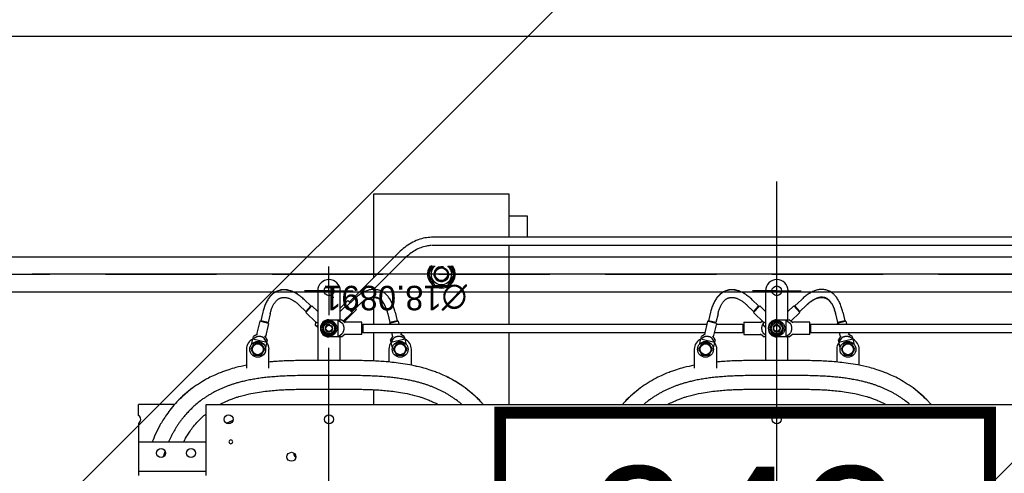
# Model space of a CAD drawing. Header units: centimetres. Extents: x -228435 to 111511, y -89367 to 428125.
# Tile 189 of 219: x -70522 to -69115, y 100775 to 101424. Entities that reach past the tile are written whole.
import ezdxf
from ezdxf.enums import TextEntityAlignment as Align

# ---------------------------------------------------------------- set-up
doc = ezdxf.new("R2010")
doc.units = ezdxf.units.CM
doc.header["$LTSCALE"] = 50
doc.linetypes.add('CENTER', pattern=[2, 1.25, -0.25, 0.25, -0.25])
doc.linetypes.add('HIDDEN2', pattern=[4.7625, 3.175, -1.5875])
doc.layers.get('0').update_dxf_attribs({"color": 8})
for name, color, linetype in [('ARCH_INFO_AREA_ETYKIETY_200', 8, 'Continuous'), ('ARCH_POMOCNICZE_IST', 8, 'HIDDEN2'), ('ARCH_WIDOK_IST', 8, 'Continuous')]:
    doc.layers.add(name, color=color, linetype=linetype)
doc.layers.add('ARCH_WIDOK', color=8, linetype='Continuous', lineweight=13)
doc.layers.add('EL_Transformator RESIBLOC', color=8, linetype='Continuous', lineweight=25)
doc.styles.add('Arial', font='ARIAL.TTF')

# ---------------------------------------------------------------- blocks, each defined once
blk = doc.blocks.new('resibloc 20-04')
at = {"layer": 'EL_Transformator RESIBLOC', "linetype": 'CENTER'}
for p, q in [((9003.69, 19064.15), (9003.69, 19009.89)), ((9067.69, 19064.15), (9067.69, 19033.7)), ((9067.69, 19025.53), (9067.69, 19029.01)), ((9003.69, 19025.53), (9000.22, 19025.53)), ((9003.69, 19025.53), (9007.17, 19025.53)), ((9067.69, 19025.53), (9064.22, 19025.53)), ((9067.69, 19025.53), (9071.17, 19025.53)), ((9067.69, 19025.53), (9067.69, 19022.05))]:
    blk.add_line(p, q, dxfattribs=at)
at = {"layer": 'EL_Transformator RESIBLOC', "linetype": 'Continuous'}
for p, q in [((9085.26, 19051.95), (9085.26, 19041.77)), ((9094.9, 19044.47), (9094.9, 19051.95)), ((9094.9, 19051.31), (9085.26, 19051.31)), ((9094.9, 19047.13), (9085.26, 19047.13)), ((9094.9, 19043.36), (9094.9, 19041.77)), ((9085.26, 19041.77), (8943.44, 19041.77)), ((9041.98, 19031.48), (9041.98, 19041.77)), ((9061.27, 19041.77), (9061.27, 19039.67)), ((9089.73, 19041.77), (9094.9, 19041.77)), ((9006.91, 19039.6), (9000.48, 19039.6)), ((9070.91, 19039.6), (9064.48, 19039.6)), ((9000.48, 19037.65), (9006.91, 19037.65)), ((9012.27, 19036.57), (9012.27, 19033.89)), ((9015.48, 19033.89), (9015.48, 19036.57)), ((9064.48, 19037.65), (9070.91, 19037.65)), ((9076.27, 19036.57), (9076.27, 19033.89)), ((9079.48, 19033.89), (9079.48, 19036.57)), ((8991.91, 19036.18), (8991.91, 19033.89)), ((8995.12, 19033.89), (8995.12, 19035.72)), ((9000.48, 19035.5), (9006.91, 19035.5)), ((9002.09, 19035.5), (9002.09, 19032.12)), ((9005.3, 19025.53), (9005.3, 19035.5)), ((9055.91, 19036.18), (9055.91, 19033.89)), ((9059.12, 19033.89), (9059.12, 19035.72)), ((9061.27, 19035.58), (9061.27, 19031.48)), ((9064.48, 19035.5), (9070.91, 19035.5)), ((9066.09, 19035.5), (9066.09, 19032.12)), ((9069.3, 19025.53), (9069.3, 19035.5)), ((8993.02, 19034.75), (8992.53, 19033.89)), ((8992.53, 19033.89), (8993.02, 19033.03)), ((8994.01, 19034.75), (8993.02, 19034.75)), ((8994.51, 19033.89), (8994.01, 19034.75)), ((8994.01, 19033.03), (8994.51, 19033.89)), ((8994.62, 19033.67), (8994.89, 19032.52)), ((9012.5, 19032.52), (9012.77, 19033.67)), ((9013.38, 19034.75), (9012.88, 19033.89)), ((9012.88, 19033.89), (9013.38, 19033.03)), ((9014.37, 19034.75), (9013.38, 19034.75)), ((9014.86, 19033.89), (9014.37, 19034.75)), ((9014.37, 19033.03), (9014.86, 19033.89)), ((9057.02, 19034.75), (9056.53, 19033.89)), ((9056.53, 19033.89), (9057.02, 19033.03)), ((9058.01, 19034.75), (9057.02, 19034.75)), ((9058.51, 19033.89), (9058.01, 19034.75)), ((9058.01, 19033.03), (9058.51, 19033.89)), ((9058.62, 19033.67), (9058.89, 19032.52)), ((9076.5, 19032.52), (9076.77, 19033.67)), ((9077.38, 19034.75), (9076.88, 19033.89)), ((9076.88, 19033.89), (9077.38, 19033.03)), ((9078.37, 19034.75), (9077.38, 19034.75)), ((9078.86, 19033.89), (9078.37, 19034.75)), ((9078.37, 19033.03), (9078.86, 19033.89)), ((8992.92, 19032.04), (8992.64, 19033.19)), ((8994.81, 19032.88), (8992.83, 19032.4)), ((8992.83, 19032.4), (8993.39, 19032.08)), ((8993.02, 19033.03), (8994.01, 19033.03)), ((8994.81, 19032.88), (8994.45, 19032.34)), ((8994.54, 19031.98), (8994.89, 19032.52)), ((9012.5, 19032.52), (9012.85, 19031.98)), ((9014.56, 19032.4), (9012.58, 19032.88)), ((9012.58, 19032.88), (9012.94, 19032.34)), ((9013.38, 19033.03), (9014.37, 19033.03)), ((9014.56, 19032.4), (9014, 19032.08)), ((9014.75, 19033.19), (9014.47, 19032.04)), ((9056.92, 19032.04), (9056.64, 19033.19)), ((9058.81, 19032.88), (9056.83, 19032.4)), ((9056.83, 19032.4), (9057.39, 19032.08)), ((9057.02, 19033.03), (9058.01, 19033.03)), ((9058.81, 19032.88), (9058.45, 19032.34)), ((9058.54, 19031.98), (9058.89, 19032.52)), ((9076.5, 19032.52), (9076.85, 19031.98)), ((9078.56, 19032.4), (9076.58, 19032.88)), ((9076.58, 19032.88), (9076.94, 19032.34)), ((9077.38, 19033.03), (9078.37, 19033.03)), ((9078.56, 19032.4), (9078, 19032.08)), ((9078.75, 19033.19), (9078.47, 19032.04)), ((8998.87, 19031.48), (8949.95, 19031.48)), ((8992.92, 19032.04), (8993.48, 19031.72)), ((8993.44, 19031.48), (8993.36, 19031.78)), ((8994.76, 19031.48), (8994.61, 19032.09)), ((8998.87, 19030.3), (8998.87, 19031.48)), ((8998.98, 19031.42), (8998.87, 19031.42)), ((8998.98, 19031.77), (9001.48, 19031.77)), ((8998.98, 19031.77), (8998.98, 19030)), ((9001.91, 19032.12), (9001.38, 19031.69)), ((9002.41, 19032.12), (9001.87, 19031.69)), ((9001.91, 19032.12), (9003.69, 19032.12)), ((9002.41, 19029.66), (9002.41, 19032.12)), ((9003.2, 19031.75), (9002.71, 19030.89)), ((9002.71, 19030.89), (9003.2, 19030.03)), ((9004.19, 19031.75), (9003.2, 19031.75)), ((9004.68, 19030.89), (9004.19, 19031.75)), ((9004.19, 19030.03), (9004.68, 19030.89)), ((9004.66, 19030.99), (9004.62, 19030.99)), ((9004.62, 19030.78), (9004.66, 19030.78)), ((9005.3, 19032.12), (9005.48, 19032.12)), ((9005.3, 19031.86), (9005.52, 19031.69)), ((9005.3, 19030.76), (9005.6, 19030.48)), ((9006.01, 19031.69), (9005.48, 19032.12)), ((9008.41, 19031.77), (9005.91, 19031.77)), ((9008.41, 19030), (9008.41, 19031.77)), ((9008.52, 19031.42), (9008.41, 19031.42)), ((9012.63, 19031.48), (9008.52, 19031.48)), ((9008.52, 19030.3), (9008.52, 19031.48)), ((9012.32, 19030.19), (9012.78, 19032.09)), ((9013.57, 19029.88), (9014.03, 19031.78)), ((9013.91, 19031.72), (9014.47, 19032.04)), ((9062.87, 19031.48), (9013.95, 19031.48)), ((9056.92, 19032.04), (9057.48, 19031.72)), ((9057.44, 19031.48), (9057.36, 19031.78)), ((9058.76, 19031.48), (9058.61, 19032.09)), ((9062.87, 19030.3), (9062.87, 19031.48)), ((9062.98, 19031.42), (9062.87, 19031.42)), ((9062.98, 19031.77), (9065.48, 19031.77)), ((9062.98, 19031.77), (9062.98, 19030)), ((9065.91, 19032.12), (9065.38, 19031.69)), ((9066.41, 19032.12), (9065.87, 19031.69)), ((9065.91, 19032.12), (9067.69, 19032.12)), ((9066.41, 19029.66), (9066.41, 19032.12)), ((9067.2, 19031.75), (9066.71, 19030.89)), ((9066.71, 19030.89), (9067.2, 19030.03)), ((9068.19, 19031.75), (9067.2, 19031.75)), ((9068.68, 19030.89), (9068.19, 19031.75)), ((9068.19, 19030.03), (9068.68, 19030.89)), ((9068.66, 19030.99), (9068.62, 19030.99)), ((9068.62, 19030.78), (9068.66, 19030.78)), ((9069.3, 19030.76), (9069.6, 19030.48)), ((9076.32, 19030.19), (9076.78, 19032.09)), ((9077.57, 19029.88), (9078.03, 19031.78)), ((9077.91, 19031.72), (9078.47, 19032.04)), ((8998.87, 19030.3), (8949.67, 19030.3)), ((8993.82, 19029.88), (8993.72, 19030.3)), ((8993.82, 19029.88), (8995.07, 19030.19)), ((8993.95, 19029.81), (8994.99, 19030.06)), ((8994.25, 19028.56), (8993.95, 19029.81)), ((8994.08, 19029.84), (8994.06, 19029.94)), ((8994.86, 19030.03), (8994.84, 19030.13)), ((8995.29, 19028.81), (8994.99, 19030.06)), ((8995.07, 19030.19), (8995.04, 19030.3)), ((8998.98, 19030.35), (8998.87, 19030.35)), ((8998.98, 19030), (9001.48, 19030)), ((9000.38, 19028.62), (9001.67, 19029.85)), ((9001.38, 19030.09), (9001.91, 19029.66)), ((9002.41, 19029.66), (9001.87, 19030.09)), ((9003.69, 19029.66), (9001.91, 19029.66)), ((9002.09, 19029.66), (9002.09, 19025.53)), ((9003.2, 19030.03), (9004.19, 19030.03)), ((9005.3, 19030.44), (9005.46, 19030.61)), ((9007.01, 19028.62), (9005.52, 19030.04)), ((9005.6, 19030.48), (9005.59, 19029.97)), ((9005.72, 19029.85), (9006.01, 19030.09)), ((9008.41, 19030), (9005.91, 19030)), ((9008.52, 19030.35), (9008.41, 19030.35)), ((9012.35, 19030.3), (9008.52, 19030.3)), ((9012.09, 19028.81), (9012.4, 19030.06)), ((9012.32, 19030.19), (9013.57, 19029.88)), ((9012.4, 19030.06), (9013.44, 19029.81)), ((9012.53, 19030.03), (9012.55, 19030.13)), ((9013.14, 19028.56), (9013.44, 19029.81)), ((9013.31, 19029.84), (9013.33, 19029.94)), ((9062.87, 19030.3), (9013.67, 19030.3)), ((9041.98, 19019.05), (9041.98, 19030.3)), ((9057.82, 19029.88), (9057.72, 19030.3)), ((9057.82, 19029.88), (9059.07, 19030.19)), ((9057.95, 19029.81), (9058.99, 19030.06)), ((9058.25, 19028.56), (9057.95, 19029.81)), ((9058.08, 19029.84), (9058.06, 19029.94)), ((9058.86, 19030.03), (9058.84, 19030.13)), ((9059.29, 19028.81), (9058.99, 19030.06)), ((9059.07, 19030.19), (9059.04, 19030.3)), ((9061.27, 19030.3), (9061.27, 19026.47)), ((9062.98, 19030.35), (9062.87, 19030.35)), ((9062.98, 19030), (9065.48, 19030)), ((9063.74, 19028.18), (9065.5, 19029.95)), ((9064.38, 19028.62), (9065.67, 19029.85)), ((9065.38, 19030.09), (9065.91, 19029.66)), ((9065.51, 19029.98), (9065.49, 19029.82)), ((9066.41, 19029.66), (9065.87, 19030.09)), ((9067.69, 19029.66), (9065.91, 19029.66)), ((9066.09, 19029.66), (9066.09, 19025.53)), ((9067.2, 19030.03), (9068.19, 19030.03)), ((9069.3, 19030.44), (9069.46, 19030.61)), ((9071.01, 19028.62), (9069.52, 19030.04)), ((9069.6, 19030.48), (9069.59, 19029.97)), ((9076.09, 19028.81), (9076.4, 19030.06)), ((9076.32, 19030.19), (9077.57, 19029.88)), ((9076.4, 19030.06), (9077.44, 19029.81)), ((9076.53, 19030.03), (9076.55, 19030.13)), ((9077.14, 19028.56), (9077.44, 19029.81)), ((9077.31, 19029.84), (9077.33, 19029.94)), ((9000.38, 19028.47), (8999.44, 19027.58)), ((9000.38, 19028.62), (9001.27, 19027.69)), ((9001.11, 19027.69), (9000.38, 19028.47)), ((9001.27, 19027.69), (9002.09, 19028.47)), ((9006.12, 19027.69), (9005.3, 19028.47)), ((9006.12, 19027.69), (9007.01, 19028.62)), ((9007.01, 19028.47), (9006.28, 19027.69)), ((9007.01, 19028.47), (9007.95, 19027.58)), ((9064.38, 19028.47), (9063.44, 19027.58)), ((9063.74, 19028.18), (9063.9, 19028.02)), ((9064.38, 19028.62), (9065.27, 19027.69)), ((9065.11, 19027.69), (9064.38, 19028.47)), ((9064.99, 19026.93), (9066.09, 19028.03)), ((9065.27, 19027.69), (9066.09, 19028.47)), ((9070.12, 19027.69), (9069.3, 19028.47)), ((9070.12, 19027.69), (9071.01, 19028.62)), ((9071.01, 19028.47), (9070.28, 19027.69)), ((9071.01, 19028.47), (9071.95, 19027.58)), ((9001.11, 19027.69), (9000.18, 19026.81)), ((9006.28, 19027.69), (9007.21, 19026.81)), ((9057.71, 19020.07), (9064.7, 19027.06)), ((9065.11, 19027.69), (9064.18, 19026.81)), ((9064.58, 19027.19), (9064.7, 19027.06)), ((9064.66, 19027.26), (9064.99, 19026.93)), ((9064.66, 19027.1), (9064.74, 19027.18)), ((9070.28, 19027.69), (9071.21, 19026.81)), ((9056.88, 19020.9), (9061.31, 19025.34)), ((9061.27, 19025.34), (9061.27, 19025.29)), ((9067.17, 19026.45), (9066.99, 19026.45)), ((9067.26, 19026.29), (9067.17, 19026.45)), ((9067.6, 19025.53), (9067.78, 19025.53)), ((9067.69, 19025.44), (9067.69, 19025.62)), ((9050.7, 19024.76), (9049.77, 19023.15)), ((9052.55, 19024.76), (9050.7, 19024.76)), ((9053.48, 19023.15), (9052.55, 19024.76)), ((9049.77, 19023.15), (9050.45, 19021.98)), ((9052.8, 19021.98), (9053.48, 19023.15)), ((9053.41, 19023.35), (9053.37, 19023.35)), ((9053.37, 19022.96), (9053.41, 19022.96)), ((9061.27, 19023.63), (9061.27, 19011.65)), ((8954.37, 19019.05), (9053.02, 19019.05)), ((8954.37, 19017.87), (9053.02, 19017.87)), ((9039.3, 19017.87), (9039.3, 19014.87)), ((9041.98, 19011.65), (9041.98, 19017.87)), ((9039.3, 19014.87), (9041.98, 19014.87)), ((9061.27, 19011.65), (9041.98, 19011.65))]:
    blk.add_line(p, q, dxfattribs=at)
at = {"layer": 'EL_Transformator RESIBLOC', "linetype": 'CENTER', "ltscale": 30}
blk.add_line((8898.71, 19023.15), (9110.09, 19023.15), dxfattribs=at)
at = {"layer": 'EL_Transformator RESIBLOC', "linetype": 'Continuous'}
for centre, radius in [((9073.05, 19049.27), 0.643), ((9087.4, 19048.74), 0.643), ((9091.68, 19048.74), 0.643), ((9003.69, 19043.92), 0.643), ((9067.69, 19043.92), 0.643), ((9082.04, 19043.92), 0.643), ((8993.52, 19033.89), 1.13), ((9013.87, 19033.89), 1.13), ((9057.52, 19033.89), 1.13), ((9077.87, 19033.89), 1.13), ((8993.52, 19033.89), 0.782), ((9013.87, 19033.89), 0.782), ((9057.52, 19033.89), 0.782), ((9077.87, 19033.89), 0.782), ((9003.69, 19030.89), 1.13), ((9003.69, 19030.89), 0.782), ((9003.69, 19030.89), 0.484), ((9003.69, 19030.89), 0.437), ((9067.69, 19030.89), 1.13), ((9067.69, 19030.89), 0.782), ((9067.69, 19030.89), 0.484), ((9067.69, 19030.89), 0.437), ((9003.69, 19025.53), 0.696), ((9067.69, 19025.53), 0.696), ((9051.62, 19023.15), 0.985), ((9051.62, 19023.15), 0.907)]:
    blk.add_circle(centre, radius, dxfattribs=at)
for centre, radius, start, end in [((9071.98, 19048.74), 0.75, 0, 53.4914), ((9081.72, 19047.13), 0.278, 0, 180), ((9081.72, 19047.13), 0.278, 180, 0), ((9095.23, 19043.92), 0.643, 121.1089, 238.8911), ((8993.52, 19033.89), 1.61, 180, 243.0757), ((8993.52, 19033.89), 1.61, 321.9693, 0), ((9013.87, 19033.89), 1.61, 180, 215.96), ((9013.87, 19033.89), 1.61, 294.7467, 0), ((9057.52, 19033.89), 1.61, 180, 243.0757), ((9057.52, 19033.89), 1.61, 321.9693, 0), ((9077.87, 19033.89), 1.61, 180, 215.96), ((9077.87, 19033.89), 1.61, 294.7467, 0), ((9003.69, 19030.89), 0.97, 122.533, 177.5289), ((9003.69, 19030.89), 0.97, 182.4711, 237.467), ((9003.69, 19030.89), 0.536, 255, 195), ((9003.69, 19030.89), 0.97, 62.4012, 117.5111), ((9003.69, 19030.89), 1.23, 270, 90), ((9003.69, 19030.89), 0.97, 6.2803, 57.4736), ((9003.69, 19030.89), 0.97, 302.5264, 353.7197), ((9067.69, 19030.89), 0.97, 122.533, 177.5289), ((9067.69, 19030.89), 0.97, 182.4711, 237.467), ((9067.69, 19030.89), 0.536, 255, 195), ((9067.69, 19030.89), 0.97, 62.4012, 117.5111), ((9067.69, 19030.89), 1.23, 270, 90), ((9067.69, 19030.89), 0.97, 6.2803, 57.4736), ((9067.69, 19030.89), 0.97, 302.5264, 353.7197), ((9003.69, 19030.89), 0.97, 242.4889, 297.5988), ((9067.69, 19030.89), 0.97, 242.4889, 297.5988), ((9003.69, 19025.53), 1.61, 180, 0), ((9051.62, 19023.15), 1.98, 324.2894, 216.495), ((9067.69, 19025.53), 1.61, 180, 0), ((9051.62, 19023.15), 1.8, 123.519, 176.6738), ((9051.62, 19023.15), 1.48, 307.3666, 232.6334), ((9051.62, 19023.15), 1.07, 255, 195), ((9051.62, 19023.15), 1.8, 63.307, 116.5057), ((9051.62, 19023.15), 1.8, 6.1506, 56.5614), ((9051.62, 19023.15), 1.8, 183.3262, 220.9331), ((9051.62, 19023.15), 1.8, 319.085, 353.8494)]:
    blk.add_arc(centre, radius, start, end, dxfattribs=at)
for points in [[(9091.28, 19048.95), (9091.38, 19049.28)], [(9091.12, 19048.44), (9091.2, 19048.69)], [(9091.2, 19048.69), (9091.28, 19048.95)], [(9088.46, 19047.13), (9088.26, 19046.75), (9087.93, 19046.18), (9087.54, 19045.59), (9087.05, 19044.93), (9086.41, 19044.2), (9085.26, 19043.11)], [(9085.89, 19041.14), (9086.55, 19041.65), (9087.14, 19042.18), (9087.66, 19042.69), (9088.1, 19043.17), (9088.47, 19043.6), (9088.78, 19044), (9089.06, 19044.37), (9089.32, 19044.75), (9089.57, 19045.14), (9089.8, 19045.53), (9090.03, 19045.93), (9090.24, 19046.34), (9090.44, 19046.76), (9090.61, 19047.13)], [(9087.17, 19039.4), (9089.41, 19041.4), (9090.25, 19042.37), (9090.9, 19043.25), (9091.42, 19044.03), (9091.85, 19044.76), (9092.51, 19046.08), (9092.94, 19047.12)], [(9088.74, 19040.72), (9089.41, 19041.4), (9090.25, 19042.37), (9090.9, 19043.25), (9091.42, 19044.03), (9091.85, 19044.76), (9092.51, 19046.08), (9092.94, 19047.12)], [(9081.43, 19044.05), (9081.66, 19044.17)], [(9081.66, 19044.17), (9081.73, 19044.2), (9082.27, 19044.5)], [(8981.65, 19041.76), (8981.98, 19041.4), (8982.65, 19040.72)], [(8981.65, 19041.76), (8981.98, 19041.4), (8984.22, 19039.4)], [(8982.65, 19040.72), (8984.22, 19039.4)], [(8984.71, 19041.77), (8984.84, 19041.65), (8985.5, 19041.14)], [(8985.5, 19041.14), (8985.88, 19040.87), (8986.26, 19040.62), (8986.65, 19040.37), (8987.05, 19040.14), (8987.46, 19039.93), (8987.87, 19039.72), (8988.28, 19039.53), (8988.69, 19039.35), (8989.12, 19039.19), (8989.54, 19039.03), (8989.97, 19038.89), (8990.41, 19038.75), (8990.91, 19038.61), (8991.48, 19038.47), (8992.13, 19038.32), (8992.85, 19038.19), (8993.59, 19038.07), (8994.36, 19037.96), (8995.16, 19037.88), (8996.02, 19037.8), (8996.97, 19037.74), (8998.03, 19037.69), (8999.2, 19037.66), (9000.48, 19037.65)], [(9000.48, 19039.6), (8999.64, 19039.6), (8998.79, 19039.62), (8997.92, 19039.64), (8997.03, 19039.68), (8996.09, 19039.75), (8995.11, 19039.84), (8994.05, 19039.96), (8992.87, 19040.16), (8991.46, 19040.48), (8990.62, 19040.72), (8990.15, 19040.88), (8989.65, 19041.07), (8989.06, 19041.31), (8988.34, 19041.66), (8988.12, 19041.77)], [(9019.26, 19041.77), (9019.05, 19041.66), (9018.33, 19041.31), (9017.74, 19041.07), (9017.24, 19040.88), (9016.77, 19040.72), (9015.93, 19040.48), (9014.52, 19040.16), (9013.34, 19039.96), (9012.28, 19039.84), (9011.29, 19039.75), (9010.36, 19039.68), (9009.47, 19039.64), (9008.6, 19039.62), (9007.75, 19039.6), (9006.91, 19039.6)], [(9006.91, 19037.65), (9008.21, 19037.66), (9009.4, 19037.7), (9010.47, 19037.74), (9011.43, 19037.81), (9012.29, 19037.88), (9013.11, 19037.97), (9013.9, 19038.08), (9014.68, 19038.21), (9015.43, 19038.36), (9016.12, 19038.52), (9016.71, 19038.67), (9017.22, 19038.82), (9017.68, 19038.97), (9018.12, 19039.13), (9018.56, 19039.3), (9019.01, 19039.49), (9019.44, 19039.68), (9019.86, 19039.89), (9020.28, 19040.11), (9020.69, 19040.35), (9021.1, 19040.6), (9021.5, 19040.86), (9021.89, 19041.14)], [(9021.89, 19041.14), (9022.55, 19041.65), (9022.68, 19041.77)], [(9023.17, 19039.4), (9025.41, 19041.4), (9025.74, 19041.76)], [(9023.17, 19039.4), (9024.74, 19040.72)], [(9024.74, 19040.72), (9025.41, 19041.4), (9025.74, 19041.76)], [(9045.65, 19041.76), (9045.98, 19041.4), (9046.65, 19040.72)], [(9045.65, 19041.76), (9045.98, 19041.4), (9048.22, 19039.4)], [(9046.65, 19040.72), (9048.22, 19039.4)], [(9048.71, 19041.77), (9048.84, 19041.65), (9049.5, 19041.14)], [(9049.5, 19041.14), (9049.88, 19040.87), (9050.26, 19040.62), (9050.65, 19040.37), (9051.05, 19040.14), (9051.46, 19039.93), (9051.87, 19039.72), (9052.28, 19039.53), (9052.69, 19039.35), (9053.12, 19039.19), (9053.54, 19039.03), (9053.97, 19038.89), (9054.41, 19038.75), (9054.91, 19038.61), (9055.48, 19038.47), (9056.13, 19038.32), (9056.85, 19038.19), (9057.59, 19038.07), (9058.36, 19037.96), (9059.16, 19037.88), (9060.02, 19037.8), (9060.97, 19037.74), (9062.03, 19037.69), (9063.2, 19037.66), (9064.48, 19037.65)], [(9064.48, 19039.6), (9063.64, 19039.6), (9062.79, 19039.62), (9061.92, 19039.64), (9061.03, 19039.68), (9060.09, 19039.75), (9059.11, 19039.84), (9058.05, 19039.96), (9056.87, 19040.16), (9055.46, 19040.48), (9054.62, 19040.72), (9054.15, 19040.88), (9053.65, 19041.07), (9053.06, 19041.31), (9052.34, 19041.66), (9052.12, 19041.77)], [(9083.26, 19041.77), (9083.05, 19041.66), (9082.33, 19041.31), (9081.74, 19041.07), (9081.24, 19040.88), (9080.77, 19040.72), (9079.93, 19040.48), (9078.52, 19040.16), (9077.34, 19039.96), (9076.28, 19039.84), (9075.29, 19039.75), (9074.36, 19039.68), (9073.47, 19039.64), (9072.6, 19039.62), (9071.75, 19039.6), (9070.91, 19039.6)], [(9070.91, 19037.65), (9072.21, 19037.66), (9073.4, 19037.7), (9074.47, 19037.74), (9075.43, 19037.81), (9076.29, 19037.88), (9077.11, 19037.97), (9077.9, 19038.08), (9078.68, 19038.21), (9079.43, 19038.36), (9080.12, 19038.52), (9080.71, 19038.67), (9081.22, 19038.82), (9081.68, 19038.97), (9082.12, 19039.13), (9082.56, 19039.3), (9083.01, 19039.49), (9083.44, 19039.68), (9083.86, 19039.89), (9084.28, 19040.11), (9084.69, 19040.35), (9085.1, 19040.6), (9085.5, 19040.86), (9085.89, 19041.14)], [(9087.17, 19039.4), (9088.74, 19040.72)], [(8984.22, 19039.4), (8986.46, 19038.02), (8987.38, 19037.57), (8988.15, 19037.25), (8988.78, 19037.01), (8989.37, 19036.81), (8990.41, 19036.51), (8992.11, 19036.13), (8993.48, 19035.9), (8994.69, 19035.76), (8995.78, 19035.66), (8996.8, 19035.59), (8997.77, 19035.54), (8998.7, 19035.52), (8999.6, 19035.5), (9000.48, 19035.5)], [(9015.48, 19036.17), (9016.98, 19036.51), (9018.02, 19036.81), (9018.61, 19037.01), (9019.24, 19037.25), (9020, 19037.57), (9020.93, 19038.02), (9023.17, 19039.4)], [(9048.22, 19039.4), (9049.42, 19038.6)], [(9048.22, 19039.4), (9050.46, 19038.02), (9051.38, 19037.57), (9052.15, 19037.25), (9052.78, 19037.01), (9053.37, 19036.81), (9054.41, 19036.51), (9056.11, 19036.13), (9057.48, 19035.9), (9058.69, 19035.76), (9059.78, 19035.66), (9060.8, 19035.59), (9061.77, 19035.54), (9062.7, 19035.52), (9063.6, 19035.5), (9064.48, 19035.5)], [(9079.48, 19036.17), (9080.98, 19036.51), (9082.02, 19036.81), (9082.61, 19037.01), (9083.24, 19037.25), (9084, 19037.57), (9084.93, 19038.02), (9087.17, 19039.4)], [(9049.42, 19038.6), (9050.46, 19038.02), (9051.38, 19037.57), (9052.15, 19037.25), (9052.78, 19037.01), (9053.37, 19036.81), (9054.41, 19036.51), (9055.91, 19036.17)], [(9006.91, 19035.5), (9007.79, 19035.5), (9008.69, 19035.52), (9009.62, 19035.54), (9010.59, 19035.59), (9011.61, 19035.66), (9012.27, 19035.71)], [(9070.91, 19035.5), (9071.79, 19035.5), (9072.69, 19035.52), (9073.62, 19035.54), (9074.59, 19035.59), (9075.61, 19035.66), (9076.27, 19035.71)], [(8994.45, 19032.34), (8994.4, 19032.27), (8994.33, 19032.21), (8994.25, 19032.15), (8994.16, 19032.1), (8994.06, 19032.07), (8993.96, 19032.04), (8993.86, 19032.02), (8993.76, 19032.01), (8993.66, 19032.01), (8993.56, 19032.02), (8993.47, 19032.04), (8993.39, 19032.08)], [(9014, 19032.08), (9013.92, 19032.04), (9013.83, 19032.02), (9013.73, 19032.01), (9013.63, 19032.01), (9013.53, 19032.02), (9013.43, 19032.04), (9013.33, 19032.07), (9013.23, 19032.1), (9013.14, 19032.15), (9013.06, 19032.21), (9012.99, 19032.27), (9012.94, 19032.34)], [(9058.45, 19032.34), (9058.4, 19032.27), (9058.33, 19032.21), (9058.25, 19032.15), (9058.16, 19032.1), (9058.06, 19032.07), (9057.96, 19032.04), (9057.86, 19032.02), (9057.76, 19032.01), (9057.66, 19032.01), (9057.56, 19032.02), (9057.47, 19032.04), (9057.39, 19032.08)], [(9078, 19032.08), (9077.92, 19032.04), (9077.83, 19032.02), (9077.73, 19032.01), (9077.63, 19032.01), (9077.53, 19032.02), (9077.43, 19032.04), (9077.33, 19032.07), (9077.23, 19032.1), (9077.14, 19032.15), (9077.06, 19032.21), (9076.99, 19032.27), (9076.94, 19032.34)], [(9001.87, 19030.09), (9001.79, 19030.16), (9001.73, 19030.26), (9001.67, 19030.37), (9001.63, 19030.49), (9001.6, 19030.62), (9001.58, 19030.75), (9001.57, 19030.89), (9001.58, 19031.02), (9001.6, 19031.16), (9001.63, 19031.29), (9001.67, 19031.41), (9001.73, 19031.52), (9001.79, 19031.61), (9001.87, 19031.69)], [(9005.52, 19031.69), (9005.6, 19031.61), (9005.66, 19031.52), (9005.72, 19031.41), (9005.76, 19031.29), (9005.79, 19031.16), (9005.81, 19031.02), (9005.82, 19030.89), (9005.81, 19030.75), (9005.79, 19030.62), (9005.76, 19030.49), (9005.72, 19030.37), (9005.66, 19030.26), (9005.6, 19030.16), (9005.59, 19030.16)], [(9065.87, 19030.09), (9065.79, 19030.16), (9065.73, 19030.26), (9065.67, 19030.37), (9065.63, 19030.49), (9065.6, 19030.62), (9065.58, 19030.75), (9065.57, 19030.89), (9065.58, 19031.02), (9065.6, 19031.16), (9065.63, 19031.29), (9065.67, 19031.41), (9065.73, 19031.52), (9065.79, 19031.61), (9065.87, 19031.69)], [(9005.3, 19030.11), (9005.32, 19030.11), (9005.4, 19030.1), (9005.46, 19030.08), (9005.52, 19030.04)], [(9069.3, 19030.11), (9069.32, 19030.11), (9069.4, 19030.1), (9069.46, 19030.08), (9069.52, 19030.04)], [(8994.25, 19028.56), (8994.33, 19028.27), (8994.42, 19027.97), (8994.52, 19027.66), (8994.64, 19027.36), (8994.78, 19027.08), (8994.92, 19026.81), (8995.08, 19026.57), (8995.25, 19026.34), (8995.42, 19026.14), (8995.61, 19025.96), (8995.82, 19025.8), (8996.04, 19025.65), (8996.29, 19025.53), (8996.55, 19025.43), (8996.83, 19025.37), (8997.11, 19025.34), (8997.37, 19025.34), (8997.63, 19025.36), (8997.89, 19025.41), (8998.15, 19025.49), (8998.41, 19025.59), (8998.68, 19025.71), (8998.94, 19025.85), (8999.21, 19026.02), (8999.47, 19026.2), (8999.73, 19026.4), (8999.97, 19026.61), (9000.18, 19026.81)], [(8999.44, 19027.58), (8999.28, 19027.43), (8999.09, 19027.27), (8998.9, 19027.12), (8998.7, 19026.98), (8998.51, 19026.86), (8998.33, 19026.75), (8998.15, 19026.67), (8997.97, 19026.6), (8997.81, 19026.54), (8997.66, 19026.51), (8997.51, 19026.48), (8997.37, 19026.47), (8997.22, 19026.47), (8997.08, 19026.48), (8996.94, 19026.51), (8996.81, 19026.55), (8996.68, 19026.6), (8996.55, 19026.66), (8996.44, 19026.74), (8996.32, 19026.83), (8996.21, 19026.93), (8996.1, 19027.05), (8996, 19027.18), (8995.89, 19027.33), (8995.79, 19027.5), (8995.69, 19027.69), (8995.59, 19027.9), (8995.5, 19028.12), (8995.42, 19028.35), (8995.35, 19028.58), (8995.29, 19028.81)], [(8999.44, 19027.58), (8999.27, 19027.42), (8999.08, 19027.25), (8998.88, 19027.1), (8998.68, 19026.95), (8998.48, 19026.82), (8998.29, 19026.71), (8998.11, 19026.62), (8997.94, 19026.55), (8997.77, 19026.49), (8997.62, 19026.45), (8997.47, 19026.42), (8997.33, 19026.41), (8997.19, 19026.41), (8997.06, 19026.42), (8996.92, 19026.44), (8996.79, 19026.48), (8996.67, 19026.53), (8996.55, 19026.6), (8996.43, 19026.67), (8996.32, 19026.76), (8996.21, 19026.87), (8996.11, 19026.98), (8996, 19027.12), (8995.9, 19027.28), (8995.79, 19027.45), (8995.69, 19027.65), (8995.6, 19027.86), (8995.51, 19028.09), (8995.43, 19028.33), (8995.36, 19028.57), (8995.29, 19028.81)], [(9000.55, 19028.45), (9000.47, 19028.37)], [(9006.92, 19028.37), (9006.84, 19028.45)], [(9007.21, 19026.81), (9007.44, 19026.59), (9007.69, 19026.38), (9007.96, 19026.18), (9008.22, 19026), (9008.48, 19025.84), (9008.74, 19025.71), (9009, 19025.6), (9009.26, 19025.51), (9009.51, 19025.44), (9009.76, 19025.39), (9010.02, 19025.37), (9010.28, 19025.37), (9010.55, 19025.4), (9010.82, 19025.47), (9011.08, 19025.56), (9011.33, 19025.68), (9011.55, 19025.82), (9011.76, 19025.98), (9011.94, 19026.16), (9012.12, 19026.35), (9012.29, 19026.56), (9012.44, 19026.8), (9012.59, 19027.05), (9012.72, 19027.33), (9012.85, 19027.62), (9012.96, 19027.93), (9013.06, 19028.25), (9013.14, 19028.56)], [(9007.21, 19026.81), (9007.44, 19026.6), (9007.69, 19026.39), (9007.95, 19026.19), (9008.21, 19026.01), (9008.47, 19025.86), (9008.73, 19025.72), (9008.99, 19025.61), (9009.24, 19025.53), (9009.5, 19025.46), (9009.75, 19025.42), (9010.01, 19025.4), (9010.27, 19025.4), (9010.54, 19025.43), (9010.82, 19025.5), (9011.08, 19025.59), (9011.32, 19025.71), (9011.55, 19025.85), (9011.75, 19026.01), (9011.94, 19026.18), (9012.12, 19026.37), (9012.29, 19026.58), (9012.44, 19026.82), (9012.59, 19027.07), (9012.72, 19027.34), (9012.85, 19027.63), (9012.96, 19027.94), (9013.06, 19028.25), (9013.14, 19028.56)], [(9012.09, 19028.81), (9012.04, 19028.58), (9011.97, 19028.35), (9011.89, 19028.12), (9011.8, 19027.9), (9011.7, 19027.69), (9011.6, 19027.5), (9011.5, 19027.33), (9011.39, 19027.18), (9011.29, 19027.05), (9011.18, 19026.93), (9011.07, 19026.83), (9010.95, 19026.74), (9010.84, 19026.66), (9010.71, 19026.6), (9010.58, 19026.55), (9010.45, 19026.51), (9010.31, 19026.48), (9010.17, 19026.47), (9010.02, 19026.47), (9009.88, 19026.48), (9009.73, 19026.51), (9009.58, 19026.54), (9009.42, 19026.6), (9009.24, 19026.67), (9009.06, 19026.75), (9008.88, 19026.86), (9008.69, 19026.98), (9008.49, 19027.12), (9008.3, 19027.27), (9008.11, 19027.43), (9007.95, 19027.58)], [(9058.25, 19028.56), (9058.33, 19028.27), (9058.42, 19027.97), (9058.52, 19027.66), (9058.64, 19027.36), (9058.78, 19027.08), (9058.92, 19026.81), (9059.08, 19026.57), (9059.25, 19026.34), (9059.42, 19026.14), (9059.61, 19025.96), (9059.82, 19025.8), (9060.04, 19025.65), (9060.29, 19025.53), (9060.55, 19025.43), (9060.83, 19025.37), (9061.11, 19025.34), (9061.37, 19025.34), (9061.63, 19025.36), (9061.89, 19025.41), (9062.15, 19025.49), (9062.41, 19025.59), (9062.68, 19025.71), (9062.94, 19025.85), (9063.21, 19026.02), (9063.47, 19026.2), (9063.73, 19026.4), (9063.97, 19026.61), (9064.18, 19026.81)], [(9063.44, 19027.58), (9063.28, 19027.43), (9063.09, 19027.27), (9062.9, 19027.12), (9062.7, 19026.98), (9062.51, 19026.86), (9062.33, 19026.75), (9062.15, 19026.67), (9061.97, 19026.6), (9061.81, 19026.54), (9061.66, 19026.51), (9061.51, 19026.48), (9061.37, 19026.47), (9061.22, 19026.47), (9061.08, 19026.48), (9060.94, 19026.51), (9060.81, 19026.55), (9060.68, 19026.6), (9060.55, 19026.66), (9060.44, 19026.74), (9060.32, 19026.83), (9060.21, 19026.93), (9060.1, 19027.05), (9060, 19027.18), (9059.89, 19027.33), (9059.79, 19027.5), (9059.69, 19027.69), (9059.59, 19027.9), (9059.5, 19028.12), (9059.42, 19028.35), (9059.35, 19028.58), (9059.29, 19028.81)], [(9063.44, 19027.58), (9063.27, 19027.42), (9063.08, 19027.25), (9062.88, 19027.1), (9062.68, 19026.95), (9062.48, 19026.82), (9062.29, 19026.71), (9062.11, 19026.62), (9061.94, 19026.55), (9061.77, 19026.49), (9061.62, 19026.45), (9061.47, 19026.42), (9061.33, 19026.41), (9061.19, 19026.41), (9061.06, 19026.42), (9060.92, 19026.44), (9060.79, 19026.48), (9060.67, 19026.53), (9060.55, 19026.6), (9060.43, 19026.67), (9060.32, 19026.76), (9060.21, 19026.87), (9060.11, 19026.98), (9060, 19027.12), (9059.9, 19027.28), (9059.79, 19027.45), (9059.69, 19027.65), (9059.6, 19027.86), (9059.51, 19028.09), (9059.43, 19028.33), (9059.36, 19028.57), (9059.29, 19028.81)], [(9064.55, 19028.45), (9064.47, 19028.37)], [(9070.92, 19028.37), (9070.84, 19028.45)], [(9071.21, 19026.81), (9071.44, 19026.59), (9071.69, 19026.38), (9071.96, 19026.18), (9072.22, 19026), (9072.48, 19025.84), (9072.74, 19025.71), (9073, 19025.6), (9073.26, 19025.51), (9073.51, 19025.44), (9073.76, 19025.39), (9074.02, 19025.37), (9074.28, 19025.37), (9074.55, 19025.4), (9074.82, 19025.47), (9075.08, 19025.56), (9075.33, 19025.68), (9075.55, 19025.82), (9075.76, 19025.98), (9075.94, 19026.16), (9076.12, 19026.35), (9076.29, 19026.56), (9076.44, 19026.8), (9076.59, 19027.05), (9076.72, 19027.33), (9076.85, 19027.62), (9076.96, 19027.93), (9077.06, 19028.25), (9077.14, 19028.56)], [(9071.21, 19026.81), (9071.44, 19026.6), (9071.69, 19026.39), (9071.95, 19026.19), (9072.21, 19026.01), (9072.47, 19025.86), (9072.73, 19025.72), (9072.99, 19025.61), (9073.24, 19025.53), (9073.5, 19025.46), (9073.75, 19025.42), (9074.01, 19025.4), (9074.27, 19025.4), (9074.54, 19025.43), (9074.82, 19025.5), (9075.08, 19025.59), (9075.32, 19025.71), (9075.55, 19025.85), (9075.75, 19026.01), (9075.94, 19026.18), (9076.12, 19026.37), (9076.29, 19026.58), (9076.44, 19026.82), (9076.59, 19027.07), (9076.72, 19027.34), (9076.85, 19027.63), (9076.96, 19027.94), (9077.06, 19028.25), (9077.14, 19028.56)], [(9076.09, 19028.81), (9076.04, 19028.58), (9075.97, 19028.35), (9075.89, 19028.12), (9075.8, 19027.9), (9075.7, 19027.69), (9075.6, 19027.5), (9075.5, 19027.33), (9075.39, 19027.18), (9075.29, 19027.05), (9075.18, 19026.93), (9075.07, 19026.83), (9074.95, 19026.74), (9074.84, 19026.66), (9074.71, 19026.6), (9074.58, 19026.55), (9074.45, 19026.51), (9074.31, 19026.48), (9074.17, 19026.47), (9074.02, 19026.47), (9073.88, 19026.48), (9073.73, 19026.51), (9073.58, 19026.54), (9073.42, 19026.6), (9073.24, 19026.67), (9073.06, 19026.75), (9072.88, 19026.86), (9072.69, 19026.98), (9072.49, 19027.12), (9072.3, 19027.27), (9072.11, 19027.43), (9071.95, 19027.58)], [(9001.02, 19027.79), (9001.1, 19027.86)], [(9006.29, 19027.86), (9006.37, 19027.79)], [(9065.02, 19027.79), (9065.1, 19027.86)], [(9070.29, 19027.86), (9070.37, 19027.79)], [(9053.02, 19021.98), (9053.12, 19021.98)], [(9053.02, 19017.87), (9053.97, 19017.97), (9054.96, 19018.25), (9055.93, 19018.71), (9056.86, 19019.32), (9057.71, 19020.07)], [(9053.12, 19019.05), (9053.76, 19019.13), (9054.56, 19019.36), (9055.36, 19019.74), (9056.15, 19020.26), (9056.88, 19020.9)]]:
    blk.add_spline(points, degree=3, dxfattribs=at)
blk.add_solid([(9067.29, 19026.31), (9067.23, 19026.28), (9067.35, 19026.14)], dxfattribs=at)
at = {"layer": 'EL_Transformator RESIBLOC', "linetype": 'Continuous', "insert": (9058.23, 19026.45), "char_height": 3.5, "attachment_point": 5}
blk.add_mtext('\\A1;∅18.0891', dxfattribs=at)
blk = doc.blocks.new('etykieta_numer')
at = {"color": 0, "linetype": 'ByBlock', "const_width": 2.44}
blk.add_lwpolyline([(-50, -50), (-50, 0), (50, 0), (50, -50)], close=True, dxfattribs=at)
at = {"color": 0, "linetype": 'ByBlock', "style": 'Arial'}
blk.add_attdef('AECAREA:NUMBER', text='', height=28, dxfattribs=at).set_placement((0, -25), align=Align.MIDDLE)

msp = doc.modelspace()

# ---------------------------------------------------------------- hatches: boundary and pattern name
at = {"layer": 'ARCH_WIDOK'}
h = msp.add_hatch(dxfattribs=at)
h.set_pattern_fill('ANSI31', color=256, scale=290, style=0)
h.set_pattern_definition([(45, (-121140, -45000), (-651.0686, 651.0686), [])])
h.paths.add_polyline_path([(-71740, 89100), (-71740, 102700), (-71190, 102700), (-71190, 105100), (-64590, 105100), (-64590, 89100)])

# ---------------------------------------------------------------- linework, layer by layer
at = {"layer": 'ARCH_POMOCNICZE_IST'}
msp.add_line((-71590, 101060, 630), (-67640, 101060, 630), dxfattribs=at)
at = {"layer": 'ARCH_WIDOK_IST'}
for p, q in [((-71590, 101085, 630), (-67640, 101085, 630)), ((-71590, 101035, 630), (-67640, 101035, 630))]:
    msp.add_line(p, q, dxfattribs=at)
at = {"layer": 'ARCH_WIDOK_IST', "elevation": 630}
msp.add_lwpolyline([(-70640, 99900), (-68240, 99900), (-68240, 101400), (-70640, 101400)], close=True, dxfattribs=at)

# ---------------------------------------------------------------- block references
at = {"layer": 'ARCH_INFO_AREA_ETYKIETY_200', "linetype": 'Continuous', "lineweight": -3, "xscale": 7, "yscale": 7, "zscale": 10}
msp.add_blockref('etykieta_numer', (-69485.31379, 100862.00183, 630), dxfattribs=at).add_auto_attribs({'AECAREA:NUMBER': '049'})
at = {"layer": 'EL_Transformator RESIBLOC', "xscale": 10, "yscale": 10, "zscale": 10, "rotation": 180}
msp.add_blockref('resibloc 20-04', (20596.94822, 291291.54459, 630), dxfattribs=at)

doc.saveas('drawing.dxf')
